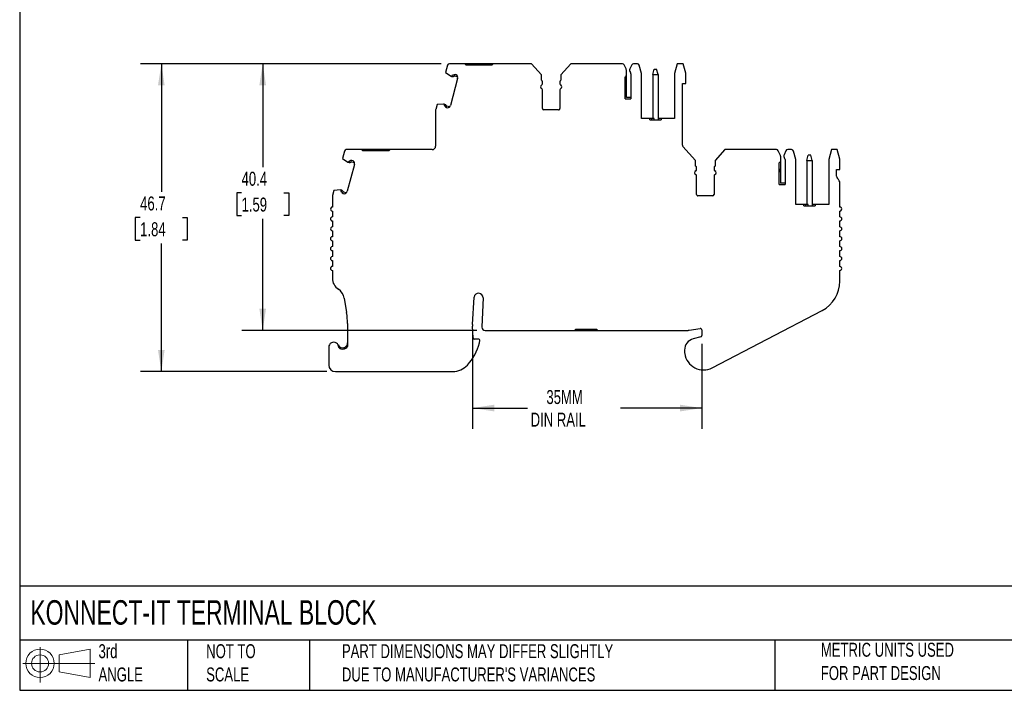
# Model space of a CAD drawing. Header units: millimetres. Extents: x 6 to 273, y 6 to 210.
# Tile 1 of 5: x 6 to 155, y 6 to 108. Entities that reach past the tile are written whole.
import ezdxf

# ---------------------------------------------------------------- set-up
doc = ezdxf.new("R2010")
doc.units = ezdxf.units.MM
doc.linetypes.add('SLD-Solid', pattern=[0])
doc.layers.add('DIMENSIONS', color=140, linetype='SLD-Solid', lineweight=25)
doc.layers.add('TEXT', color=140, linetype='SLD-Solid', lineweight=25)
doc.layers.add('SLD-DEFPOINTS', color=7, linetype='Continuous')
doc.styles.add('SLDTEXTSTYLE0', font='TXT', dxfattribs={"width": 0.7})
doc.dimstyles.new('SLDDIMSTYLE0', dxfattribs={"dimtxt": 2.158008, "dimasz": 3.302, "dimexe": 0, "dimexo": 0.0625, "dimgap": 0.539502, "dimtad": 0, "dimtih": 1, "dimtoh": 1, "dimrnd": 1e-09, "dimzin": 12, "dimdsep": 46, "dimtxsty": 'SLDTEXTSTYLE0', "dimsah": 1, "dimcen": 0.09, "dimadec": 0, "dimazin": 3, "dimtfac": 1, "dimtofl": 0, "dimtmove": 0, "dimatfit": 3, "dimfxl": 0, "dimfrac": 2, "dimtolj": 1, "dimtzin": 12, "dimarcsym": 0})

# ---------------------------------------------------------------- blocks, each defined once
blk = doc.blocks.new('Block11')
at = {"color": 7, "linetype": 'SLD-Solid', "lineweight": 18}
for p, q in [((2.59, 5.31), (2.59, 0)), ((5.48, 4.17), (10.18, 5.03)), ((10.18, 5.03), (10.18, 0.73)), ((5.48, 1.6), (5.48, 4.17)), ((0, 2.88), (10.87, 2.88)), ((5.48, 1.6), (10.18, 0.73))]:
    blk.add_line(p, q, dxfattribs=at)
for radius in [2.15, 1.29]:
    blk.add_circle((2.59, 2.88), radius, dxfattribs=at)
blk = doc.blocks.new('Block12')
at = {"layer": 'SLD-DEFPOINTS'}
blk.add_blockref('Block11', (0, 0), dxfattribs=at)
blk = doc.blocks.new('_D')
at = {"layer": 'DIMENSIONS'}
for p, q in [((70.13, 101.28), (39.96, 101.28)), ((43.13, 101.28), (43.13, 85.61)), ((39.93, 81.7), (39.2, 81.7)), ((39.2, 81.7), (39.2, 78.27)), ((46.34, 81.7), (47.06, 81.7)), ((47.06, 81.7), (47.06, 78.27)), ((39.2, 78.27), (39.93, 78.27)), ((43.13, 60.88), (43.13, 77.79)), ((47.06, 78.27), (46.34, 78.27)), ((75.53, 60.88), (39.96, 60.88))]:
    blk.add_line(p, q, dxfattribs=at)
for points in [[(43.13, 101.28), (42.62, 97.98), (43.64, 97.98)], [(43.13, 60.88), (43.64, 64.18), (42.62, 64.18)]]:
    blk.add_solid(points, dxfattribs=at)
at = {"layer": 'DIMENSIONS', "char_height": 2.117, "attachment_point": 1, "style": 'SLDTEXTSTYLE0'}
for s, insert in [('40.4', (39.93, 84.91)), ('1.59', (39.93, 81))]:
    blk.add_mtext(s, dxfattribs=dict(at, insert=insert))
blk = doc.blocks.new('_D_1')
at = {"layer": 'DIMENSIONS'}
for p, q in [((70.13, 101.28), (24.61, 101.28)), ((27.79, 101.28), (27.79, 81.87)), ((24.58, 77.96), (23.85, 77.96)), ((23.85, 77.96), (23.85, 74.53)), ((30.99, 77.96), (31.72, 77.96)), ((31.72, 77.96), (31.72, 74.53)), ((23.85, 74.53), (24.58, 74.53)), ((31.72, 74.53), (30.99, 74.53)), ((27.79, 54.63), (27.79, 74.05)), ((52.86, 54.63), (24.61, 54.63))]:
    blk.add_line(p, q, dxfattribs=at)
for points in [[(27.79, 101.28), (27.28, 97.98), (28.29, 97.98)], [(27.79, 54.63), (28.29, 57.93), (27.28, 57.93)]]:
    blk.add_solid(points, dxfattribs=at)
at = {"layer": 'DIMENSIONS', "char_height": 2.117, "attachment_point": 1, "style": 'SLDTEXTSTYLE0'}
for s, insert in [('46.7', (24.58, 81.17)), ('1.84', (24.58, 77.26))]:
    blk.add_mtext(s, dxfattribs=dict(at, insert=insert))
blk = doc.blocks.new('_D_2')
at = {"layer": 'DIMENSIONS'}
for p, q in [((74.88, 60.27), (74.88, 45.94)), ((109.58, 58.82), (109.58, 45.94)), ((74.88, 49.11), (83.2, 49.11)), ((109.58, 49.11), (97.29, 49.11))]:
    blk.add_line(p, q, dxfattribs=at)
for points in [[(74.88, 49.11), (78.18, 48.6), (78.18, 49.62)], [(109.58, 49.11), (106.28, 49.62), (106.28, 48.6)]]:
    blk.add_solid(points, dxfattribs=at)
at = {"layer": 'DIMENSIONS', "char_height": 2.117, "attachment_point": 1, "style": 'SLDTEXTSTYLE0'}
for s, insert in [('35MM', (86.07, 51.84)), ('DIN RAIL', (83.68, 48.41))]:
    blk.add_mtext(s, dxfattribs=dict(at, insert=insert))

msp = doc.modelspace()

# ---------------------------------------------------------------- linework, layer by layer
for p, q in [((71.111, 101.057), (70.809, 99.931)), ((70.809, 99.931), (71.638, 99.372)), ((73.726, 101.279), (71.401, 101.279)), ((73.926, 101.079), (73.726, 101.279)), ((75.673, 101.279), (73.726, 101.279)), ((77.819, 101.079), (73.926, 101.079)), ((75.673, 101.279), (75.673, 101.079)), ((76.073, 101.279), (75.673, 101.279)), ((76.073, 101.279), (76.073, 101.079)), ((78.019, 101.279), (76.073, 101.279)), ((78.019, 101.279), (77.819, 101.079)), ((83.819, 101.279), (78.019, 101.279)), ((85.326, 99.613), (83.819, 101.279)), ((89.766, 101.279), (88.259, 99.613)), ((97.568, 101.279), (89.766, 101.279)), ((98.12, 100.505), (97.84, 101.106)), ((98.167, 99.546), (98.167, 100.294)), ((98.986, 101.106), (98.706, 100.505)), ((99.835, 101.279), (99.258, 101.279)), ((100.467, 99.779), (100.125, 101.057)), ((102.167, 99.629), (102.381, 100.429)), ((102.381, 100.429), (102.753, 100.429)), ((102.967, 99.629), (102.753, 100.429)), ((105.867, 101.279), (105.467, 99.786)), ((106.767, 101.279), (105.867, 101.279)), ((107.157, 99.824), (106.767, 101.279)), ((72.637, 99.027), (71.551, 94.971)), ((71.638, 99.372), (71.696, 99.357)), ((71.696, 99.357), (71.841, 99.318)), ((71.893, 99.511), (71.822, 99.53)), ((72.204, 99.428), (72.629, 99.314)), ((72.427, 99.576), (72.256, 99.621)), ((85.326, 98.779), (85.326, 99.613)), ((85.476, 98.238), (85.476, 98.52)), ((88.109, 98.52), (88.109, 98.238)), ((88.259, 99.613), (88.259, 98.779)), ((97.967, 95.979), (97.967, 99.264)), ((98.167, 96.179), (98.167, 99.546)), ((98.867, 99.756), (98.867, 95.979)), ((100.467, 92.979), (100.467, 99.779)), ((102.167, 99.629), (102.167, 92.979)), ((102.167, 99.629), (102.967, 99.629)), ((102.967, 99.629), (102.967, 92.779)), ((105.467, 99.786), (105.467, 92.979)), ((107.157, 98.279), (107.157, 99.824)), ((85.476, 94.479), (85.476, 97.321)), ((88.109, 97.321), (88.109, 94.479)), ((106.657, 98.279), (107.157, 98.279)), ((106.657, 88.922), (106.657, 98.279)), ((97.967, 95.979), (98.867, 95.979)), ((98.867, 96.179), (98.167, 96.179)), ((69.299, 94.25), (69.299, 88.764)), ((69.517, 95.102), (69.31, 94.328)), ((70.513, 95.171), (69.517, 95.102)), ((70.571, 95.156), (70.513, 95.171)), ((70.716, 95.117), (70.571, 95.156)), ((70.593, 94.943), (70.664, 94.924)), ((70.923, 94.647), (71.094, 94.601)), ((71.399, 94.726), (70.975, 94.84)), ((87.909, 94.279), (85.676, 94.279)), ((101.717, 92.979), (100.467, 92.979)), ((101.717, 92.779), (101.717, 92.979)), ((101.995, 92.979), (101.717, 92.979)), ((101.717, 92.779), (103.417, 92.779)), ((101.995, 92.979), (101.995, 92.779)), ((102.367, 92.979), (101.995, 92.979)), ((102.367, 92.779), (102.367, 92.979)), ((103.017, 92.979), (102.967, 92.979)), ((103.017, 92.979), (103.017, 92.779)), ((103.417, 92.979), (103.017, 92.979)), ((103.417, 92.979), (103.417, 92.779)), ((105.467, 92.979), (103.417, 92.979)), ((55.491, 88.042), (55.189, 86.916)), ((58.103, 88.264), (55.781, 88.264)), ((58.303, 88.064), (58.103, 88.264)), ((60.049, 88.264), (58.103, 88.264)), ((62.196, 88.064), (58.303, 88.064)), ((60.049, 88.264), (60.049, 88.064)), ((60.449, 88.264), (60.049, 88.264)), ((60.449, 88.264), (60.449, 88.064)), ((62.396, 88.264), (60.449, 88.264)), ((62.396, 88.264), (62.196, 88.064)), ((68.799, 88.264), (62.396, 88.264)), ((108.649, 86.604), (106.735, 88.721)), ((113.094, 88.264), (111.593, 86.604)), ((120.896, 88.264), (113.094, 88.264)), ((121.448, 87.491), (121.168, 88.091)), ((122.314, 88.091), (122.034, 87.491)), ((123.163, 88.264), (122.586, 88.264)), ((123.795, 86.764), (123.452, 88.042)), ((129.195, 88.264), (128.795, 86.772)), ((130.095, 88.264), (129.195, 88.264)), ((130.485, 86.809), (130.095, 88.264)), ((55.189, 86.916), (56.018, 86.357)), ((56.273, 86.496), (56.202, 86.515)), ((56.807, 86.561), (56.636, 86.606)), ((108.649, 85.764), (108.649, 86.604)), ((111.593, 86.604), (111.593, 85.764)), ((121.495, 87.279), (121.495, 86.532)), ((121.495, 86.532), (121.495, 83.164)), ((122.195, 86.742), (122.195, 82.964)), ((123.795, 79.964), (123.795, 86.764)), ((125.495, 86.614), (125.709, 87.414)), ((125.495, 86.614), (126.295, 86.614)), ((125.495, 86.614), (125.495, 79.964)), ((126.08, 87.414), (125.709, 87.414)), ((126.295, 86.614), (126.08, 87.414)), ((126.295, 86.614), (126.295, 79.764)), ((128.795, 86.772), (128.795, 79.964)), ((130.485, 85.264), (130.485, 86.809)), ((57.018, 86.012), (55.931, 81.956)), ((56.018, 86.357), (56.076, 86.342)), ((56.076, 86.342), (56.221, 86.303)), ((56.585, 86.413), (57.009, 86.3)), ((108.804, 85.223), (108.804, 85.501)), ((111.437, 85.501), (111.437, 85.223)), ((121.295, 82.964), (121.295, 86.249)), ((129.985, 85.264), (130.485, 85.264)), ((129.985, 84.264), (129.985, 85.264)), ((108.804, 81.464), (108.804, 84.306)), ((111.437, 84.306), (111.437, 81.464)), ((53.897, 82.087), (53.69, 81.313)), ((54.893, 82.157), (53.897, 82.087)), ((54.951, 82.141), (54.893, 82.157)), ((55.096, 82.102), (54.951, 82.141)), ((121.295, 82.964), (122.195, 82.964)), ((122.195, 83.164), (121.495, 83.164)), ((130.475, 79.564), (130.475, 83.155)), ((53.68, 81.236), (53.68, 79.564)), ((54.973, 81.928), (55.044, 81.909)), ((55.303, 81.632), (55.474, 81.586)), ((55.78, 81.711), (55.355, 81.825)), ((111.237, 81.264), (109.004, 81.264)), ((125.045, 79.964), (123.795, 79.964)), ((125.045, 79.764), (125.045, 79.964)), ((125.291, 79.964), (125.045, 79.964)), ((125.045, 79.764), (126.745, 79.764)), ((125.291, 79.964), (125.291, 79.764)), ((125.695, 79.964), (125.291, 79.964)), ((125.695, 79.764), (125.695, 79.964)), ((126.345, 79.964), (126.295, 79.964)), ((126.345, 79.964), (126.345, 79.764)), ((126.745, 79.964), (126.345, 79.964)), ((126.745, 79.964), (126.745, 79.764)), ((128.795, 79.964), (126.745, 79.964)), ((53.68, 78.964), (53.68, 78.064)), ((130.485, 78.064), (130.485, 78.964)), ((53.68, 77.464), (53.68, 76.564)), ((130.485, 76.564), (130.485, 77.464)), ((53.68, 75.964), (53.68, 75.064)), ((130.485, 75.064), (130.485, 75.964)), ((53.68, 74.464), (53.68, 73.564)), ((130.485, 73.564), (130.485, 74.464)), ((53.68, 72.964), (53.68, 72.064)), ((130.485, 72.064), (130.485, 72.964)), ((53.68, 71.464), (53.68, 70.564)), ((130.485, 70.564), (130.485, 71.464)), ((53.68, 69.964), (53.68, 68.785)), ((130.485, 68.34), (130.485, 69.964)), ((55.459, 65.773), (55.831, 63.566)), ((74.88, 61.785), (75.128, 65.895)), ((76.475, 65.791), (76.303, 61.411)), ((111.156, 55.216), (127.799, 63.908)), ((55.971, 61.902), (55.971, 58.421)), ((74.993, 59.746), (74.88, 61.539)), ((76.303, 61.411), (76.304, 61.36)), ((107.654, 60.902), (109.353, 61.156)), ((76.804, 60.88), (90.48, 60.88)), ((90.48, 61.08), (93.68, 61.08)), ((90.48, 60.88), (90.48, 61.08)), ((90.48, 60.88), (90.504, 60.88)), ((90.504, 61.08), (90.504, 60.88)), ((90.504, 60.88), (91.203, 60.88)), ((91.203, 60.88), (91.203, 61.08)), ((91.203, 60.88), (92.956, 60.88)), ((92.956, 60.88), (92.956, 61.08)), ((92.956, 60.88), (93.656, 60.88)), ((93.656, 60.88), (93.656, 61.08)), ((93.656, 60.88), (93.68, 60.88)), ((93.68, 61.08), (93.68, 60.88)), ((93.68, 60.88), (107.508, 60.88)), ((109.434, 59.901), (108.282, 59.593)), ((109.582, 60.959), (109.582, 60.094)), ((53.132, 58.329), (53.132, 55.629)), ((55.471, 58.088), (55.471, 58.297)), ((75.782, 59.559), (75.193, 59.559)), ((75.94, 58.971), (75.981, 59.336)), ((106.982, 57.898), (106.982, 57.598)), ((54.132, 54.629), (71.871, 54.629))]:
    msp.add_line(p, q)
for centre, radius, start, end in [((71.401, 100.979), 0.3, 90, 164.99992), ((97.568, 100.979), 0.3, 25, 90), ((97.667, 100.294), 0.5, 0, 25), ((99.159, 100.294), 0.5, 155, 222.23766), ((98.567, 99.756), 0.3, 0, 42.23766), ((99.258, 100.979), 0.3, 90, 155), ((99.835, 100.979), 0.3, 15, 90), ((72.154, 99.156), 0.5, 131.64203, 156.38075), ((71.908, 99.568), 0.259, 254.9997, 318.77007), ((71.908, 99.568), 0.0593, 254.9997, 318.77007), ((72.179, 99.331), 0.3, 75.00001, 138.77007), ((72.179, 99.331), 0.1, 75.00001, 138.77007), ((72.154, 99.156), 0.5, 344.99985, 56.97506), ((85.176, 98.52), 0.3, 0.00003, 59.99999), ((88.409, 98.52), 0.3, 119.99993, 179.99997), ((97.367, 98.079), 0.7, 328.99738, 31.00258), ((97.867, 99.546), 0.3, 344.63464, 0.00002), ((85.476, 97.779), 0.3, 113.57818, 246.4218), ((85.276, 98.238), 0.2, 293.57818, 359.99997), ((85.276, 97.321), 0.2, 0.00003, 66.42175), ((88.309, 98.238), 0.2, 180, 246.42188), ((88.309, 97.321), 0.2, 113.57818, 180), ((88.109, 97.779), 0.3, 293.57818, 66.42184), ((69.599, 94.25), 0.3, 164.99963, 180), ((71.068, 95.1), 0.5, 173.61921, 198.35774), ((70.649, 94.867), 0.0593, 11.2299, 74.9975), ((71.001, 94.937), 0.3, 191.2299, 254.99995), ((70.649, 94.867), 0.259, 11.2299, 74.99968), ((71.001, 94.937), 0.1, 191.2299, 254.99995), ((71.068, 95.1), 0.5, 273.02607, 345.00017), ((85.676, 94.479), 0.2, 179.99999, 269.99991), ((87.909, 94.479), 0.2, 269.99998, 0), ((55.781, 87.964), 0.3, 90, 164.99992), ((68.799, 88.764), 0.5, 270.00001, 0), ((106.957, 88.922), 0.3, 180, 222.11588), ((120.896, 87.964), 0.3, 25, 90), ((122.586, 87.964), 0.3, 90, 155), ((123.163, 87.964), 0.3, 15, 90), ((56.535, 86.141), 0.5, 131.64203, 156.38075), ((56.288, 86.553), 0.0593, 254.9997, 318.77007), ((56.559, 86.317), 0.3, 75.00001, 138.77007), ((56.535, 86.141), 0.5, 344.99985, 56.97506), ((120.995, 87.279), 0.5, 0, 25), ((121.195, 86.532), 0.3, 344.63464, 359.99999), ((122.487, 87.279), 0.5, 155, 222.23766), ((121.895, 86.742), 0.3, 0, 42.23766), ((56.288, 86.553), 0.259, 254.9997, 318.77007), ((56.559, 86.317), 0.1, 75.00001, 138.77007), ((108.804, 84.764), 0.3, 113.57816, 246.42181), ((108.504, 85.501), 0.3, 0.00003, 61.24544), ((108.604, 85.223), 0.2, 293.57812, 359.99995), ((111.737, 85.501), 0.3, 118.75454, 179.99997), ((111.637, 85.223), 0.2, 180, 246.42181), ((111.437, 84.764), 0.3, 293.57818, 66.42182), ((120.695, 85.064), 0.7, 328.99739, 31.00258), ((108.604, 84.306), 0.2, 0.00004, 66.42179), ((111.637, 84.306), 0.2, 113.57818, 179.99995), ((130.485, 84.264), 0.5, 180, 227.6752), ((129.475, 83.155), 1, 0, 47.6752), ((55.448, 82.085), 0.5, 173.61921, 198.35774), ((55.029, 81.852), 0.259, 11.2299, 74.99964), ((53.98, 81.236), 0.3, 164.99963, 180), ((55.029, 81.852), 0.0593, 11.2299, 74.9975), ((55.381, 81.922), 0.3, 191.2299, 254.99995), ((55.381, 81.922), 0.1, 191.2299, 254.99995), ((55.448, 82.085), 0.5, 273.02607, 345.00017), ((109.004, 81.464), 0.2, 179.99999, 270.00001), ((111.237, 81.464), 0.2, 270.00005, 0), ((53.68, 79.264), 0.3, 89.99985, 270), ((130.485, 79.264), 0.3, 270, 91.90995), ((53.68, 77.764), 0.3, 90, 270), ((130.485, 77.764), 0.3, 270, 89.99994), ((53.68, 76.264), 0.3, 89.99996, 270.00004), ((130.485, 76.264), 0.3, 270, 89.99994), ((53.68, 74.764), 0.3, 90, 270), ((130.485, 74.764), 0.3, 270, 89.99994), ((53.68, 73.264), 0.3, 90, 270), ((130.485, 73.264), 0.3, 270, 89.99994), ((53.68, 71.764), 0.3, 90, 270), ((130.485, 71.764), 0.3, 270, 89.99994), ((53.68, 70.264), 0.3, 90, 270), ((130.485, 70.264), 0.3, 269.9999, 89.99994), ((55.68, 68.785), 2, 180, 236.75665), ((53.487, 65.44), 2, 9.58256, 56.75664), ((125.485, 68.34), 5, 297.57651, 0), ((75.801, 65.835), 0.676, 356.2369, 174.90912), ((45.971, 61.902), 10, 359.99998, 9.58252), ((76.876, 61.665), 2, 176.54876, 183.60103), ((76.804, 61.38), 0.5, 182.25951, 269.99995), ((109.382, 60.959), 0.2, 0.00028, 98.52499), ((75.193, 59.759), 0.2, 183.60084, 270), ((107.433, 61.877), 1, 274.27427, 282.77563), ((109.382, 60.094), 0.2, 285.00019, 359.99993), ((53.882, 58.329), 0.75, 354.87424, 179.99996), ((55.221, 59.004), 0.75, 206.7832, 289.47123), ((55.221, 59.004), 0.95, 231.44702, 322.13633), ((67.841, 61.238), 8.411, 318.15672, 344.35997), ((75.782, 59.359), 0.2, 353.60093, 90.00011), ((108.736, 57.898), 1.754, 104.99999, 180), ((108.736, 57.598), 1.754, 180, 187.94871), ((109.832, 57.751), 2.86, 187.94871, 297.57651), ((54.132, 55.629), 1, 180.00001, 269.99992), ((71.871, 57.629), 3, 270.00001, 318.15671)]:
    msp.add_arc(centre, radius, start, end)
for points, knots in [([(97.967, 99.264), (97.997, 99.274), (98.022, 99.288), (98.102, 99.346), (98.138, 99.401), (98.156, 99.467)], [0, 0, 0, 0, 0.18936106, 0.18936106, 0.68936106, 0.68936106, 0.68936106, 0.68936106]), ([(121.295, 86.249), (121.324, 86.259), (121.349, 86.273), (121.429, 86.331), (121.466, 86.386), (121.484, 86.452)], [0, 0, 0, 0, 0.18936106, 0.18936106, 0.68936106, 0.68936106, 0.68936106, 0.68936106]), ([(55.471, 58.297), (55.556, 58.328), (55.633, 58.373), (55.761, 58.478), (55.813, 58.538), (55.934, 58.728), (55.971, 58.867), (55.971, 59.004)], [0, 0, 0, 0, 0.25, 0.25, 0.5, 0.5, 1, 1, 1, 1])]:
    msp.add_open_spline(points, degree=3, knots=knots)
at = {"layer": 'TEXT'}
for p, q in [((6.35, 209.55), (6.35, 6.35)), ((273.05, 22.126), (6.35, 22.126)), ((273.05, 13.97), (6.35, 13.97)), ((31.75, 13.97), (31.75, 6.35)), ((50.212, 13.97), (50.212, 6.35)), ((120.646, 13.97), (120.646, 6.35)), ((6.35, 6.35), (273.05, 6.35))]:
    msp.add_line(p, q, dxfattribs=at)

# ---------------------------------------------------------------- block references
at = {"layer": 'SLD-DEFPOINTS'}
msp.add_blockref('Block12', (6.838, 7.554), dxfattribs=at)

# ---------------------------------------------------------------- texts
at = {"layer": 'TEXT', "attachment_point": 1, "style": 'SLDTEXTSTYLE0'}
for s, insert, char_height in [('KONNECT-IT TERMINAL BLOCK', (7.966, 20.006), 3.70417), ('3rd^JANGLE', (18.282, 13.338), 2.1167), ('METRIC UNITS USED ^JFOR PART DESIGN', (127.604, 13.556), 2.11667), ('NOT TO^JSCALE', (34.575, 13.338), 2.11667), ("PART DIMENSIONS MAY DIFFER SLIGHTLY ^JDUE TO MANUFACTURER'S VARIANCES", (55.119, 13.341), 2.11667)]:
    msp.add_mtext(s, dxfattribs=dict(at, insert=insert, char_height=char_height))

# ---------------------------------------------------------------- dimensions: what is measured, and where the dimension line sits
at = {"layer": 'DIMENSIONS'}
for base, p2, angle, picture, middle in [((27.786, 54.629), (54.132, 54.629), 89.99979, '_D_1', (27.786, 77.961)), ((43.132, 60.88), (76.804, 60.88), 90, '_D', (43.132, 81.698))]:
    dim = msp.add_linear_dim(base=base, p1=(71.401, 101.279), p2=p2, angle=angle, dimstyle='SLDDIMSTYLE0', dxfattribs=at)
    dim.commit()
    dim.dimension.update_dxf_attribs({"geometry": picture, "text_midpoint": middle, "dimtype": 160})
dim = msp.add_linear_dim(base=(74.88, 49.113), p1=(109.582, 60.094), p2=(74.88, 61.539), text='35MM\\PDIN RAIL', dimstyle='SLDDIMSTYLE0', dxfattribs=at)
dim.commit()
dim.dimension.update_dxf_attribs({"geometry": '_D_2', "text_midpoint": (90.243, 49.113), "dimtype": 160})

doc.saveas('drawing.dxf')
